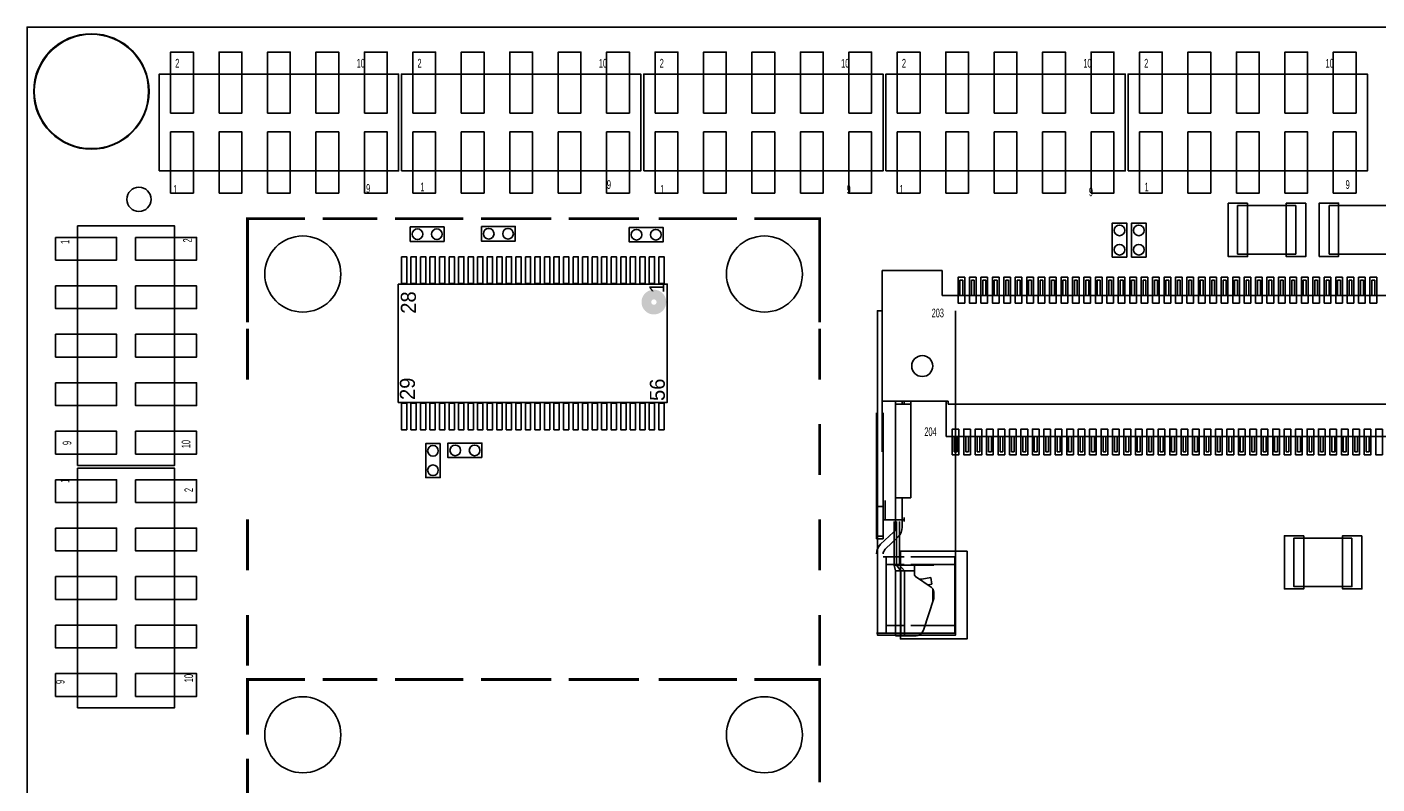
# Model space of a CAD drawing. Extents: x -1 to 154, y 0 to 87.
# Tile 2 of 6: x 0 to 71, y 47 to 87. Entities that reach past the tile are written whole.
import ezdxf
from ezdxf.enums import TextEntityAlignment as Align

# ---------------------------------------------------------------- set-up
doc = ezdxf.new("R2010")
doc.units = 0
for name, color, linetype in [('BG_OUTLINE', 3, 'CONTINUOUS'), ('PG_ASSEMBLY_TOP', 7, 'CONTINUOUS'), ('PIN_BOTTOM', 20, 'CONTINUOUS'), ('PIN_TOP', 153, 'CONTINUOUS')]:
    doc.layers.add(name, color=color, linetype=linetype)

msp = doc.modelspace()

# ---------------------------------------------------------------- linework, layer by layer
at = {"layer": 'BG_OUTLINE'}
msp.add_lwpolyline([(0, 0.006858), (0, 87.034878)], dxfattribs=at)
for points in [[(0, 0), (148.617432, 0), (148.617432, 87.02802), (0, 87.02802)], [(0, 0), (0, 87.02802), (148.617432, 87.02802), (148.617432, 0)]]:
    msp.add_lwpolyline(points, close=True, dxfattribs=at)
at = {"layer": 'PG_ASSEMBLY_TOP'}
msp.add_lwpolyline([(6.40334, 83.656678, 1), (0.35306, 83.656678, 1)], format="xyb", close=True, dxfattribs=at)
for points in [[(6.9342, 79.4893), (19.4818, 79.4893), (19.4818, 84.5693), (6.9342, 84.5693)], [(19.6342, 79.4893), (32.1818, 79.4893), (32.1818, 84.5693), (19.6342, 84.5693)], [(32.3342, 79.4893), (44.8818, 79.4893), (44.8818, 84.5693), (32.3342, 84.5693)], [(45.0342, 79.4893), (57.5818, 79.4893), (57.5818, 84.5693), (45.0342, 84.5693)], [(57.7342, 79.4893), (70.2818, 79.4893), (70.2818, 84.5693), (57.7342, 84.5693)], [(66.5226, 77.6732), (66.5226, 75.1332), (63.4746, 75.1332), (63.4746, 77.6732)], [(68.2752, 75.136248), (68.2752, 77.676248), (71.3232, 77.676248), (71.3232, 75.136248)], [(2.6543, 76.6064), (2.6543, 64.0588), (7.7343, 64.0588), (7.7343, 76.6064)], [(21.8694, 75.7936), (20.0914, 75.7936), (20.0914, 76.5556), (21.8694, 76.5556)], [(23.8252, 76.581), (25.6032, 76.581), (25.6032, 75.819), (23.8252, 75.819)], [(31.5722, 76.5302), (33.3502, 76.5302), (33.3502, 75.7682), (31.5722, 75.7682)], [(56.896, 74.9808), (56.896, 76.7588), (57.658, 76.7588), (57.658, 74.9808)], [(57.912, 74.9808), (57.912, 76.7588), (58.674, 76.7588), (58.674, 74.9808)], [(19.46783, 73.55967), (19.46783, 67.35953), (33.56737, 67.35953), (33.56737, 73.55967)], [(21.6662, 65.2018), (21.6662, 63.4238), (20.9042, 63.4238), (20.9042, 65.2018)], [(23.8506, 64.4652), (22.0726, 64.4652), (22.0726, 65.2272), (23.8506, 65.2272)], [(2.6543, 63.9064), (2.6543, 51.3588), (7.7343, 51.3588), (7.7343, 63.9064)], [(69.469, 60.2488), (69.469, 57.7088), (66.421, 57.7088), (66.421, 60.2488)]]:
    msp.add_lwpolyline(points, close=True, dxfattribs=at)
at = {"layer": 'PG_ASSEMBLY_TOP', "const_width": 0.1524}
for points in [[(14.573758, 76.990194), (11.561572, 76.990194), (11.561572, 74.093324)], [(18.364708, 76.990194), (15.495778, 76.990194)], [(22.872954, 76.990194), (19.286728, 76.990194)], [(27.483562, 76.990194), (23.794974, 76.990194)], [(32.09417, 76.990194), (28.405836, 76.990194)], [(37.21735, 76.990194), (33.118806, 76.990194)], [(41.561512, 73.888346), (41.561512, 76.990194), (38.13937, 76.990194)], [(11.561572, 71.560436), (11.561572, 74.224388)], [(41.561512, 71.560436), (41.561512, 74.224388)], [(11.561572, 68.560442), (11.561572, 71.224394)], [(41.561512, 68.560442), (41.561512, 71.224394)], [(41.561512, 63.560452), (41.561512, 66.224404)], [(11.561572, 58.560462), (11.561572, 61.224414)], [(41.561512, 58.560462), (41.561512, 61.224414)], [(11.561572, 53.560472), (11.561572, 56.224424)], [(41.561512, 53.560472), (41.561512, 56.224424)], [(14.573758, 52.840128), (11.561572, 52.840128), (11.561572, 49.943258)], [(18.364708, 52.840128), (15.495778, 52.840128)], [(22.872954, 52.840128), (19.286728, 52.840128)], [(27.483562, 52.840128), (23.794974, 52.840128)], [(32.09417, 52.840128), (28.405836, 52.840128)], [(37.21735, 52.840128), (33.118806, 52.840128)], [(41.561512, 49.73828), (41.561512, 52.840128), (38.13937, 52.840128)], [(41.561512, 47.454058), (41.561512, 50.937668)], [(11.561572, 48.683418), (11.561572, 44.585128)]]:
    msp.add_lwpolyline(points, dxfattribs=at)
at = {"layer": 'PG_ASSEMBLY_TOP'}
for points in [[(44.84116, 64.76492), (44.84116, 74.26706)], [(44.84116, 74.26706), (47.99076, 74.26706)], [(44.84116, 74.26706), (44.84116, 67.41668)], [(47.99076, 74.26706), (47.99076, 72.96658)], [(48.91532, 73.76668), (49.06518, 73.76668)], [(48.91532, 73.76668), (48.91532, 72.96658)], [(49.06518, 73.76668), (49.06518, 72.96658)], [(49.51476, 73.76668), (49.66462, 73.76668)], [(49.51476, 73.76668), (49.51476, 72.96658)], [(49.66462, 73.76668), (49.66462, 72.96658)], [(50.1142, 73.76668), (50.26406, 73.76668)], [(50.1142, 73.76668), (50.1142, 72.96658)], [(50.26406, 73.76668), (50.26406, 72.96658)], [(50.71618, 73.76668), (50.86604, 73.76668)], [(50.71618, 73.76668), (50.71618, 72.96658)], [(50.86604, 73.76668), (50.86604, 72.96658)], [(51.31562, 73.76668), (51.46548, 73.76668)], [(51.31562, 73.76668), (51.31562, 72.96658)], [(51.46548, 73.76668), (51.46548, 72.96658)], [(51.91506, 73.76668), (52.06492, 73.76668)], [(51.91506, 73.76668), (51.91506, 72.96658)], [(52.06492, 73.76668), (52.06492, 72.96658)], [(52.5145, 73.76668), (52.66436, 73.76668)], [(52.5145, 73.76668), (52.5145, 72.96658)], [(52.66436, 73.76668), (52.66436, 72.96658)], [(53.11394, 73.76668), (53.26634, 73.76668)], [(53.11394, 73.76668), (53.11394, 72.96658)], [(53.26634, 73.76668), (53.26634, 72.96658)], [(53.71592, 73.76668), (53.86578, 73.76668)], [(53.71592, 73.76668), (53.71592, 72.96658)], [(53.86578, 73.76668), (53.86578, 72.96658)], [(54.31536, 73.76668), (54.46522, 73.76668)], [(54.31536, 73.76668), (54.31536, 72.96658)], [(54.46522, 73.76668), (54.46522, 72.96658)], [(54.9148, 73.76668), (55.06466, 73.76668)], [(54.9148, 73.76668), (54.9148, 72.96658)], [(55.06466, 73.76668), (55.06466, 72.96658)], [(55.51424, 73.76668), (55.6641, 73.76668)], [(55.51424, 73.76668), (55.51424, 72.96658)], [(55.6641, 73.76668), (55.6641, 72.96658)], [(56.11622, 73.76668), (56.26608, 73.76668)], [(56.11622, 73.76668), (56.11622, 72.96658)], [(56.26608, 73.76668), (56.26608, 72.96658)], [(56.71566, 73.76668), (56.86552, 73.76668)], [(56.71566, 73.76668), (56.71566, 72.96658)], [(56.86552, 73.76668), (56.86552, 72.96658)], [(57.3151, 73.76668), (57.46496, 73.76668)], [(57.3151, 73.76668), (57.3151, 72.96658)], [(57.46496, 73.76668), (57.46496, 72.96658)], [(57.91454, 73.76668), (58.0644, 73.76668)], [(57.91454, 73.76668), (57.91454, 72.96658)], [(58.0644, 73.76668), (58.0644, 72.96658)], [(58.51398, 73.76668), (58.66384, 73.76668)], [(58.51398, 73.76668), (58.51398, 72.96658)], [(58.66384, 73.76668), (58.66384, 72.96658)], [(59.11596, 73.76668), (59.26582, 73.76668)], [(59.11596, 73.76668), (59.11596, 72.96658)], [(59.26582, 73.76668), (59.26582, 72.96658)], [(59.7154, 73.76668), (59.86526, 73.76668)], [(59.7154, 73.76668), (59.7154, 72.96658)], [(59.86526, 73.76668), (59.86526, 72.96658)], [(60.31484, 73.76668), (60.4647, 73.76668)], [(60.31484, 73.76668), (60.31484, 72.96658)], [(60.4647, 73.76668), (60.4647, 72.96658)], [(60.91428, 73.76668), (61.06414, 73.76668)], [(60.91428, 73.76668), (60.91428, 72.96658)], [(61.06414, 73.76668), (61.06414, 72.96658)], [(61.51626, 73.76668), (61.66612, 73.76668)], [(61.51626, 73.76668), (61.51626, 72.96658)], [(61.66612, 73.76668), (61.66612, 72.96658)], [(62.1157, 73.76668), (62.26556, 73.76668)], [(62.1157, 73.76668), (62.1157, 72.96658)], [(62.26556, 73.76668), (62.26556, 72.96658)], [(62.71514, 73.76668), (62.865, 73.76668)], [(62.71514, 73.76668), (62.71514, 72.96658)], [(62.865, 73.76668), (62.865, 72.96658)], [(63.31458, 73.76668), (63.46444, 73.76668)], [(63.31458, 73.76668), (63.31458, 72.96658)], [(63.46444, 73.76668), (63.46444, 72.96658)], [(63.91402, 73.76668), (64.06642, 73.76668)], [(63.91402, 73.76668), (63.91402, 72.96658)], [(64.06642, 73.76668), (64.06642, 72.96658)], [(64.516, 73.76668), (64.66586, 73.76668)], [(64.516, 73.76668), (64.516, 72.96658)], [(64.66586, 73.76668), (64.66586, 72.96658)], [(65.11544, 73.76668), (65.2653, 73.76668)], [(65.11544, 73.76668), (65.11544, 72.96658)], [(65.2653, 73.76668), (65.2653, 72.96658)], [(65.71488, 73.76668), (65.86474, 73.76668)], [(65.71488, 73.76668), (65.71488, 72.96658)], [(65.86474, 73.76668), (65.86474, 72.96658)], [(66.31432, 73.76668), (66.46418, 73.76668)], [(66.31432, 73.76668), (66.31432, 72.96658)], [(66.46418, 73.76668), (66.46418, 72.96658)], [(66.91376, 73.76668), (67.06616, 73.76668)], [(66.91376, 73.76668), (66.91376, 72.96658)], [(67.06616, 73.76668), (67.06616, 72.96658)], [(67.51574, 73.76668), (67.6656, 73.76668)], [(67.51574, 73.76668), (67.51574, 72.96658)], [(67.6656, 73.76668), (67.6656, 72.96658)], [(68.11518, 73.76668), (68.26504, 73.76668)], [(68.11518, 73.76668), (68.11518, 72.96658)], [(68.26504, 73.76668), (68.26504, 72.96658)], [(68.71462, 73.76668), (68.86448, 73.76668)], [(68.71462, 73.76668), (68.71462, 72.96658)], [(68.86448, 73.76668), (68.86448, 72.96658)], [(69.31406, 73.76668), (69.46392, 73.76668)], [(69.31406, 73.76668), (69.31406, 72.96658)], [(69.46392, 73.76668), (69.46392, 72.96658)], [(69.91604, 73.76668), (70.0659, 73.76668)], [(69.91604, 73.76668), (69.91604, 72.96658)], [(70.0659, 73.76668), (70.0659, 72.96658)], [(70.51548, 73.76668), (70.66534, 73.76668)], [(70.51548, 73.76668), (70.51548, 72.96658)], [(70.66534, 73.76668), (70.66534, 72.96658)], [(47.99076, 72.96658), (112.68964, 72.96658)], [(44.84116, 72.16394), (44.5897, 72.16394), (44.5897, 55.16626), (48.68926, 55.16626), (48.68926, 72.16394)], [(44.84116, 67.41668), (48.29048, 67.41668)], [(45.53966, 62.36462), (45.53966, 67.41668)], [(46.33976, 67.26682), (45.53966, 67.26682)], [(45.89018, 67.41668), (45.89018, 67.26682)], [(45.98924, 67.41668), (45.98924, 67.26682)], [(46.33976, 67.41668), (46.33976, 67.26682)], [(46.33976, 67.26682), (46.33976, 62.36462)], [(48.18634, 67.41668), (48.18634, 65.56502)], [(48.29048, 67.26682), (48.29048, 67.41668)], [(48.29048, 67.26682), (112.68964, 67.26682)], [(44.54144, 60.21578), (44.54144, 66.8147)], [(44.88942, 60.21578), (44.88942, 66.8147)], [(48.18634, 65.56502), (112.19434, 65.56502)], [(48.6156, 65.56502), (48.6156, 64.76492)], [(48.76546, 65.56502), (48.76546, 64.76492)], [(49.21504, 65.56502), (49.21504, 64.76492)], [(49.3649, 65.56502), (49.3649, 64.76492)], [(49.81448, 65.56502), (49.81448, 64.76492)], [(49.96434, 65.56502), (49.96434, 64.76492)], [(50.41392, 65.56502), (50.41392, 64.76492)], [(50.56378, 65.56502), (50.56378, 64.76492)], [(51.0159, 65.56502), (51.0159, 64.76492)], [(51.16576, 65.56502), (51.16576, 64.76492)], [(51.61534, 65.56502), (51.61534, 64.76492)], [(51.7652, 65.56502), (51.7652, 64.76492)], [(52.21478, 65.56502), (52.21478, 64.76492)], [(52.36464, 65.56502), (52.36464, 64.76492)], [(52.81422, 65.56502), (52.81422, 64.76492)], [(52.96408, 65.56502), (52.96408, 64.76492)], [(53.41366, 65.56502), (53.41366, 64.76492)], [(53.56606, 65.56502), (53.56606, 64.76492)], [(54.01564, 65.56502), (54.01564, 64.76492)], [(54.1655, 65.56502), (54.1655, 64.76492)], [(54.61508, 65.56502), (54.61508, 64.76492)], [(54.76494, 65.56502), (54.76494, 64.76492)], [(55.21452, 65.56502), (55.21452, 64.76492)], [(55.36438, 65.56502), (55.36438, 64.76492)], [(55.81396, 65.56502), (55.81396, 64.76492)], [(55.96636, 65.56502), (55.96636, 64.76492)], [(56.41594, 65.56502), (56.41594, 64.76492)], [(56.5658, 65.56502), (56.5658, 64.76492)], [(57.01538, 65.56502), (57.01538, 64.76492)], [(57.16524, 65.56502), (57.16524, 64.76492)], [(57.61482, 65.56502), (57.61482, 64.76492)], [(57.76468, 65.56502), (57.76468, 64.76492)], [(58.21426, 65.56502), (58.21426, 64.76492)], [(58.36412, 65.56502), (58.36412, 64.76492)], [(58.81624, 65.56502), (58.81624, 64.76492)], [(58.9661, 65.56502), (58.9661, 64.76492)], [(59.41568, 65.56502), (59.41568, 64.76492)], [(59.56554, 65.56502), (59.56554, 64.76492)], [(60.01512, 65.56502), (60.01512, 64.76492)], [(60.16498, 65.56502), (60.16498, 64.76492)], [(60.61456, 65.56502), (60.61456, 64.76492)], [(60.76442, 65.56502), (60.76442, 64.76492)], [(61.214, 65.56502), (61.214, 64.76492)], [(61.36386, 65.56502), (61.36386, 64.76492)], [(61.81598, 65.56502), (61.81598, 64.76492)], [(61.96584, 65.56502), (61.96584, 64.76492)], [(62.41542, 65.56502), (62.41542, 64.76492)], [(62.56528, 65.56502), (62.56528, 64.76492)], [(63.01486, 65.56502), (63.01486, 64.76492)], [(63.16472, 65.56502), (63.16472, 64.76492)], [(63.6143, 65.56502), (63.6143, 64.76492)], [(63.76416, 65.56502), (63.76416, 64.76492)], [(64.21374, 65.56502), (64.21374, 64.76492)], [(64.36614, 65.56502), (64.36614, 64.76492)], [(64.81572, 65.56502), (64.81572, 64.76492)], [(64.96558, 65.56502), (64.96558, 64.76492)], [(65.41516, 65.56502), (65.41516, 64.76492)], [(65.56502, 65.56502), (65.56502, 64.76492)], [(66.0146, 65.56502), (66.0146, 64.76492)], [(66.16446, 65.56502), (66.16446, 64.76492)], [(66.61404, 65.56502), (66.61404, 64.76492)], [(66.76644, 65.56502), (66.76644, 64.76492)], [(67.21602, 65.56502), (67.21602, 64.76492)], [(67.36588, 65.56502), (67.36588, 64.76492)], [(67.81546, 65.56502), (67.81546, 64.76492)], [(67.96532, 65.56502), (67.96532, 64.76492)], [(68.4149, 65.56502), (68.4149, 64.76492)], [(68.56476, 65.56502), (68.56476, 64.76492)], [(69.01434, 65.56502), (69.01434, 64.76492)], [(69.1642, 65.56502), (69.1642, 64.76492)], [(69.61632, 65.56502), (69.61632, 64.76492)], [(69.76618, 65.56502), (69.76618, 64.76492)], [(70.21576, 65.56502), (70.21576, 64.76492)], [(70.36562, 65.56502), (70.36562, 64.76492)], [(48.6156, 64.76492), (48.76546, 64.76492)], [(49.21504, 64.76492), (49.3649, 64.76492)], [(49.81448, 64.76492), (49.96434, 64.76492)], [(50.41392, 64.76492), (50.56378, 64.76492)], [(51.0159, 64.76492), (51.16576, 64.76492)], [(51.61534, 64.76492), (51.7652, 64.76492)], [(52.21478, 64.76492), (52.36464, 64.76492)], [(52.81422, 64.76492), (52.96408, 64.76492)], [(53.41366, 64.76492), (53.56606, 64.76492)], [(54.01564, 64.76492), (54.1655, 64.76492)], [(54.61508, 64.76492), (54.76494, 64.76492)], [(55.21452, 64.76492), (55.36438, 64.76492)], [(55.81396, 64.76492), (55.96636, 64.76492)], [(56.41594, 64.76492), (56.5658, 64.76492)], [(57.01538, 64.76492), (57.16524, 64.76492)], [(57.61482, 64.76492), (57.76468, 64.76492)], [(58.21426, 64.76492), (58.36412, 64.76492)], [(58.81624, 64.76492), (58.9661, 64.76492)], [(59.41568, 64.76492), (59.56554, 64.76492)], [(60.01512, 64.76492), (60.16498, 64.76492)], [(60.61456, 64.76492), (60.76442, 64.76492)], [(61.214, 64.76492), (61.36386, 64.76492)], [(61.81598, 64.76492), (61.96584, 64.76492)], [(62.41542, 64.76492), (62.56528, 64.76492)], [(63.01486, 64.76492), (63.16472, 64.76492)], [(63.6143, 64.76492), (63.76416, 64.76492)], [(64.21374, 64.76492), (64.36614, 64.76492)], [(64.81572, 64.76492), (64.96558, 64.76492)], [(65.41516, 64.76492), (65.56502, 64.76492)], [(66.0146, 64.76492), (66.16446, 64.76492)], [(66.61404, 64.76492), (66.76644, 64.76492)], [(67.21602, 64.76492), (67.36588, 64.76492)], [(67.81546, 64.76492), (67.96532, 64.76492)], [(68.4149, 64.76492), (68.56476, 64.76492)], [(69.01434, 64.76492), (69.1642, 64.76492)], [(69.61632, 64.76492), (69.76618, 64.76492)], [(70.21576, 64.76492), (70.36562, 64.76492)], [(45.53966, 62.36462), (46.33976, 62.36462)], [(45.53966, 62.36462), (45.53966, 60.81522)], [(45.89018, 60.81522), (45.89018, 62.36462)], [(44.54144, 61.9125), (44.88942, 61.9125)], [(44.99102, 62.21476), (44.99102, 61.214)], [(45.98924, 61.214), (44.88942, 61.214)], [(45.46092, 61.1251), (45.46092, 58.82386)], [(45.5803, 61.1251), (45.5803, 58.82386)], [(45.74032, 61.1251), (45.74032, 58.82386)], [(45.98924, 61.32576), (45.98924, 61.1251)], [(44.54144, 60.35294), (44.88942, 60.35294)], [(44.88942, 60.21578), (44.54144, 60.21578)], [(45.43044, 60.56122), (44.75734, 59.92368)], [(44.99864, 59.66968), (45.67174, 60.30722)], [(44.88942, 59.26582), (45.98924, 59.26582)], [(45.03928, 59.26582), (45.03928, 55.26532)], [(45.03928, 58.86704), (45.98924, 58.86704)], [(45.5803, 58.82386), (45.46092, 58.82386)], [(45.46092, 58.82386), (45.53966, 58.53176)], [(45.5803, 58.82386), (45.81144, 58.53176)], [(45.74032, 58.82386), (45.6057, 58.82386)], [(45.74032, 58.82386), (47.53864, 58.82386)], [(45.74032, 58.82386), (46.00956, 58.53176)], [(46.33976, 59.26582), (48.641, 59.26582)], [(46.33976, 58.86704), (48.641, 58.86704)], [(46.54042, 58.32602), (46.54042, 58.82386)], [(48.641, 59.26582), (48.641, 55.26532)], [(46.54042, 58.53176), (45.53966, 58.53176)], [(45.53966, 58.53176), (45.53966, 55.12562)], [(45.81144, 58.53176), (45.81144, 55.14086)], [(46.00956, 58.53176), (46.00956, 55.12562)], [(46.5836, 58.2422), (47.41164, 57.67324)], [(46.91888, 58.09996), (47.38878, 58.17616)], [(47.38878, 58.17616), (47.44466, 57.82818)], [(47.44466, 57.82818), (47.2313, 57.79516)], [(47.49292, 57.58434), (47.49292, 56.9341)], [(47.54118, 57.42432), (47.54118, 57.1246)], [(47.52594, 57.03316), (47.01794, 55.47106)], [(44.54144, 55.26532), (45.98924, 55.26532)], [(45.03928, 55.66664), (45.98924, 55.66664)], [(46.33976, 55.26532), (45.98924, 55.26532)], [(48.641, 55.66664), (46.33976, 55.66664)], [(48.641, 55.26532), (46.33976, 55.26532)], [(46.54296, 55.12562), (45.53966, 55.12562)], [(46.33976, 55.12562), (45.98924, 55.12562)]]:
    msp.add_lwpolyline(points, dxfattribs=at)
at = {"layer": 'PG_ASSEMBLY_TOP', "const_width": 0.508}
msp.add_lwpolyline([(33.261808, 72.6186, 1), (32.473392, 72.6186, 1)], format="xyb", close=True, dxfattribs=at)
at = {"layer": 'PG_ASSEMBLY_TOP'}
for points in [[(45.43044, 60.56122, 0.205932), (45.53966, 60.81522)], [(45.67174, 60.30722, 0.205804), (45.89018, 60.81522)], [(44.75734, 59.92368, 0.205525), (44.54144, 59.41568)], [(44.99864, 59.66968, 0.205703), (44.88942, 59.41568)], [(46.54042, 58.32602, 0.251362), (46.5836, 58.2422)], [(46.7741, 58.09742, 0.072717), (46.91888, 58.09996)], [(47.54118, 57.42432, 0.247339), (47.41164, 57.67324)], [(47.52594, 57.03316, 0.077596), (47.54118, 57.1246)], [(46.54296, 55.12562, 0.324816), (47.01794, 55.47106)]]:
    msp.add_lwpolyline(points, format="xyb", dxfattribs=at)
at = {"layer": 'PIN_BOTTOM'}
for centre, radius in [((3.3782, 83.656678), 2.9972), ((5.8674, 78.0034), 0.635), ((14.46149, 74.090022), 1.9939), ((38.661594, 74.090022), 1.9939), ((46.9392, 69.2658), 0.54991), ((14.46149, 49.939956), 1.9939), ((38.661594, 49.939956), 1.9939)]:
    msp.add_circle(centre, radius, dxfattribs=at)
at = {"layer": 'PIN_TOP'}
for points in [[(7.5311, 82.5246), (7.5311, 85.725), (8.7249, 85.725), (8.7249, 82.5246)], [(10.0711, 82.5246), (10.0711, 85.725), (11.2649, 85.725), (11.2649, 82.5246)], [(12.6111, 82.5246), (12.6111, 85.725), (13.8049, 85.725), (13.8049, 82.5246)], [(15.1511, 82.5246), (15.1511, 85.725), (16.3449, 85.725), (16.3449, 82.5246)], [(17.6911, 82.5246), (17.6911, 85.725), (18.8849, 85.725), (18.8849, 82.5246)], [(20.2311, 82.5246), (20.2311, 85.725), (21.4249, 85.725), (21.4249, 82.5246)], [(22.7711, 82.5246), (22.7711, 85.725), (23.9649, 85.725), (23.9649, 82.5246)], [(25.3111, 82.5246), (25.3111, 85.725), (26.5049, 85.725), (26.5049, 82.5246)], [(27.8511, 82.5246), (27.8511, 85.725), (29.0449, 85.725), (29.0449, 82.5246)], [(30.3911, 82.5246), (30.3911, 85.725), (31.5849, 85.725), (31.5849, 82.5246)], [(32.9311, 82.5246), (32.9311, 85.725), (34.1249, 85.725), (34.1249, 82.5246)], [(35.4711, 82.5246), (35.4711, 85.725), (36.6649, 85.725), (36.6649, 82.5246)], [(38.0111, 82.5246), (38.0111, 85.725), (39.2049, 85.725), (39.2049, 82.5246)], [(40.5511, 82.5246), (40.5511, 85.725), (41.7449, 85.725), (41.7449, 82.5246)], [(43.0911, 82.5246), (43.0911, 85.725), (44.2849, 85.725), (44.2849, 82.5246)], [(45.6311, 82.5246), (45.6311, 85.725), (46.8249, 85.725), (46.8249, 82.5246)], [(48.1711, 82.5246), (48.1711, 85.725), (49.3649, 85.725), (49.3649, 82.5246)], [(50.7111, 82.5246), (50.7111, 85.725), (51.9049, 85.725), (51.9049, 82.5246)], [(53.2511, 82.5246), (53.2511, 85.725), (54.4449, 85.725), (54.4449, 82.5246)], [(55.7911, 82.5246), (55.7911, 85.725), (56.9849, 85.725), (56.9849, 82.5246)], [(58.3311, 82.5246), (58.3311, 85.725), (59.5249, 85.725), (59.5249, 82.5246)], [(60.8711, 82.5246), (60.8711, 85.725), (62.0649, 85.725), (62.0649, 82.5246)], [(63.4111, 82.5246), (63.4111, 85.725), (64.6049, 85.725), (64.6049, 82.5246)], [(65.9511, 82.5246), (65.9511, 85.725), (67.1449, 85.725), (67.1449, 82.5246)], [(68.4911, 82.5246), (68.4911, 85.725), (69.6849, 85.725), (69.6849, 82.5246)], [(7.5311, 78.3336), (7.5311, 81.534), (8.7249, 81.534), (8.7249, 78.3336)], [(10.0711, 78.3336), (10.0711, 81.534), (11.2649, 81.534), (11.2649, 78.3336)], [(12.6111, 78.3336), (12.6111, 81.534), (13.8049, 81.534), (13.8049, 78.3336)], [(15.1511, 78.3336), (15.1511, 81.534), (16.3449, 81.534), (16.3449, 78.3336)], [(17.6911, 78.3336), (17.6911, 81.534), (18.8849, 81.534), (18.8849, 78.3336)], [(20.2311, 78.3336), (20.2311, 81.534), (21.4249, 81.534), (21.4249, 78.3336)], [(22.7711, 78.3336), (22.7711, 81.534), (23.9649, 81.534), (23.9649, 78.3336)], [(25.3111, 78.3336), (25.3111, 81.534), (26.5049, 81.534), (26.5049, 78.3336)], [(27.8511, 78.3336), (27.8511, 81.534), (29.0449, 81.534), (29.0449, 78.3336)], [(30.3911, 78.3336), (30.3911, 81.534), (31.5849, 81.534), (31.5849, 78.3336)], [(32.9311, 78.3336), (32.9311, 81.534), (34.1249, 81.534), (34.1249, 78.3336)], [(35.4711, 78.3336), (35.4711, 81.534), (36.6649, 81.534), (36.6649, 78.3336)], [(38.0111, 78.3336), (38.0111, 81.534), (39.2049, 81.534), (39.2049, 78.3336)], [(40.5511, 78.3336), (40.5511, 81.534), (41.7449, 81.534), (41.7449, 78.3336)], [(43.0911, 78.3336), (43.0911, 81.534), (44.2849, 81.534), (44.2849, 78.3336)], [(45.6311, 78.3336), (45.6311, 81.534), (46.8249, 81.534), (46.8249, 78.3336)], [(48.1711, 78.3336), (48.1711, 81.534), (49.3649, 81.534), (49.3649, 78.3336)], [(50.7111, 78.3336), (50.7111, 81.534), (51.9049, 81.534), (51.9049, 78.3336)], [(53.2511, 78.3336), (53.2511, 81.534), (54.4449, 81.534), (54.4449, 78.3336)], [(55.7911, 78.3336), (55.7911, 81.534), (56.9849, 81.534), (56.9849, 78.3336)], [(58.3311, 78.3336), (58.3311, 81.534), (59.5249, 81.534), (59.5249, 78.3336)], [(60.8711, 78.3336), (60.8711, 81.534), (62.0649, 81.534), (62.0649, 78.3336)], [(63.4111, 78.3336), (63.4111, 81.534), (64.6049, 81.534), (64.6049, 78.3336)], [(65.9511, 78.3336), (65.9511, 81.534), (67.1449, 81.534), (67.1449, 78.3336)], [(68.4911, 78.3336), (68.4911, 81.534), (69.6849, 81.534), (69.6849, 78.3336)], [(63.9953, 77.8002), (63.9953, 75.0062), (62.9793, 75.0062), (62.9793, 77.8002)], [(67.0433, 77.8002), (67.0433, 75.0062), (66.0273, 75.0062), (66.0273, 77.8002)], [(67.7545, 75.009248), (67.7545, 77.803248), (68.7705, 77.803248), (68.7705, 75.009248)], [(1.4986, 76.0095), (4.699, 76.0095), (4.699, 74.8157), (1.4986, 74.8157)], [(5.6896, 76.0095), (8.89, 76.0095), (8.89, 74.8157), (5.6896, 74.8157)], [(19.629628, 74.9935), (19.909028, 74.9935), (19.909028, 73.5965), (19.629628, 73.5965)], [(20.1295, 74.9935), (20.4089, 74.9935), (20.4089, 73.5965), (20.1295, 73.5965)], [(20.629372, 74.9935), (20.908772, 74.9935), (20.908772, 73.5965), (20.629372, 73.5965)], [(21.129244, 74.9935), (21.408644, 74.9935), (21.408644, 73.5965), (21.129244, 73.5965)], [(21.629116, 74.9935), (21.908516, 74.9935), (21.908516, 73.5965), (21.629116, 73.5965)], [(22.128988, 74.9935), (22.408388, 74.9935), (22.408388, 73.5965), (22.128988, 73.5965)], [(22.62886, 74.9935), (22.90826, 74.9935), (22.90826, 73.5965), (22.62886, 73.5965)], [(23.128732, 74.9935), (23.408132, 74.9935), (23.408132, 73.5965), (23.128732, 73.5965)], [(23.628604, 74.9935), (23.908004, 74.9935), (23.908004, 73.5965), (23.628604, 73.5965)], [(24.128476, 74.9935), (24.407876, 74.9935), (24.407876, 73.5965), (24.128476, 73.5965)], [(24.628348, 74.9935), (24.907748, 74.9935), (24.907748, 73.5965), (24.628348, 73.5965)], [(25.12822, 74.9935), (25.40762, 74.9935), (25.40762, 73.5965), (25.12822, 73.5965)], [(25.628092, 74.9935), (25.907492, 74.9935), (25.907492, 73.5965), (25.628092, 73.5965)], [(26.127964, 74.9935), (26.407364, 74.9935), (26.407364, 73.5965), (26.127964, 73.5965)], [(26.627836, 74.9935), (26.907236, 74.9935), (26.907236, 73.5965), (26.627836, 73.5965)], [(27.127708, 74.9935), (27.407108, 74.9935), (27.407108, 73.5965), (27.127708, 73.5965)], [(27.62758, 74.9935), (27.90698, 74.9935), (27.90698, 73.5965), (27.62758, 73.5965)], [(28.127452, 74.9935), (28.406852, 74.9935), (28.406852, 73.5965), (28.127452, 73.5965)], [(28.627324, 74.9935), (28.906724, 74.9935), (28.906724, 73.5965), (28.627324, 73.5965)], [(29.127196, 74.9935), (29.406596, 74.9935), (29.406596, 73.5965), (29.127196, 73.5965)], [(29.627068, 74.9935), (29.906468, 74.9935), (29.906468, 73.5965), (29.627068, 73.5965)], [(30.12694, 74.9935), (30.40634, 74.9935), (30.40634, 73.5965), (30.12694, 73.5965)], [(30.626812, 74.9935), (30.906212, 74.9935), (30.906212, 73.5965), (30.626812, 73.5965)], [(31.126684, 74.9935), (31.406084, 74.9935), (31.406084, 73.5965), (31.126684, 73.5965)], [(31.626556, 74.9935), (31.905956, 74.9935), (31.905956, 73.5965), (31.626556, 73.5965)], [(32.126428, 74.9935), (32.405828, 74.9935), (32.405828, 73.5965), (32.126428, 73.5965)], [(32.6263, 74.9935), (32.9057, 74.9935), (32.9057, 73.5965), (32.6263, 73.5965)], [(33.126172, 74.9935), (33.405572, 74.9935), (33.405572, 73.5965), (33.126172, 73.5965)], [(49.16424, 73.91781), (49.16424, 72.56907), (48.81372, 72.56907), (48.81372, 73.91781)], [(49.76622, 73.91781), (49.76622, 72.56907), (49.4157, 72.56907), (49.4157, 73.91781)], [(50.36566, 73.91781), (50.36566, 72.56907), (50.01514, 72.56907), (50.01514, 73.91781)], [(50.9651, 73.91781), (50.9651, 72.56907), (50.61458, 72.56907), (50.61458, 73.91781)], [(51.56454, 73.91781), (51.56454, 72.56907), (51.21402, 72.56907), (51.21402, 73.91781)], [(52.16652, 73.91781), (52.16652, 72.56907), (51.816, 72.56907), (51.816, 73.91781)], [(52.76596, 73.91781), (52.76596, 72.56907), (52.41544, 72.56907), (52.41544, 73.91781)], [(53.3654, 73.91781), (53.3654, 72.56907), (53.01488, 72.56907), (53.01488, 73.91781)], [(53.96484, 73.91781), (53.96484, 72.56907), (53.61432, 72.56907), (53.61432, 73.91781)], [(54.56682, 73.91781), (54.56682, 72.56907), (54.2163, 72.56907), (54.2163, 73.91781)], [(55.16626, 73.91781), (55.16626, 72.56907), (54.81574, 72.56907), (54.81574, 73.91781)], [(55.7657, 73.91781), (55.7657, 72.56907), (55.41518, 72.56907), (55.41518, 73.91781)], [(56.36514, 73.91781), (56.36514, 72.56907), (56.01462, 72.56907), (56.01462, 73.91781)], [(56.96458, 73.91781), (56.96458, 72.56907), (56.61406, 72.56907), (56.61406, 73.91781)], [(57.56656, 73.91781), (57.56656, 72.56907), (57.21604, 72.56907), (57.21604, 73.91781)], [(58.166, 73.91781), (58.166, 72.56907), (57.81548, 72.56907), (57.81548, 73.91781)], [(58.76544, 73.91781), (58.76544, 72.56907), (58.41492, 72.56907), (58.41492, 73.91781)], [(59.36488, 73.91781), (59.36488, 72.56907), (59.01436, 72.56907), (59.01436, 73.91781)], [(59.96432, 73.91781), (59.96432, 72.56907), (59.6138, 72.56907), (59.6138, 73.91781)], [(60.5663, 73.91781), (60.5663, 72.56907), (60.21578, 72.56907), (60.21578, 73.91781)], [(61.16574, 73.91781), (61.16574, 72.56907), (60.81522, 72.56907), (60.81522, 73.91781)], [(61.76518, 73.91781), (61.76518, 72.56907), (61.41466, 72.56907), (61.41466, 73.91781)], [(62.36462, 73.91781), (62.36462, 72.56907), (62.0141, 72.56907), (62.0141, 73.91781)], [(62.9666, 73.91781), (62.9666, 72.56907), (62.61608, 72.56907), (62.61608, 73.91781)], [(63.56604, 73.91781), (63.56604, 72.56907), (63.21552, 72.56907), (63.21552, 73.91781)], [(64.16548, 73.91781), (64.16548, 72.56907), (63.81496, 72.56907), (63.81496, 73.91781)], [(64.76492, 73.91781), (64.76492, 72.56907), (64.4144, 72.56907), (64.4144, 73.91781)], [(65.36436, 73.91781), (65.36436, 72.56907), (65.01384, 72.56907), (65.01384, 73.91781)], [(65.96634, 73.91781), (65.96634, 72.56907), (65.61582, 72.56907), (65.61582, 73.91781)], [(66.56578, 73.91781), (66.56578, 72.56907), (66.21526, 72.56907), (66.21526, 73.91781)], [(67.16522, 73.91781), (67.16522, 72.56907), (66.8147, 72.56907), (66.8147, 73.91781)], [(67.76466, 73.91781), (67.76466, 72.56907), (67.41414, 72.56907), (67.41414, 73.91781)], [(68.3641, 73.91781), (68.3641, 72.56907), (68.01358, 72.56907), (68.01358, 73.91781)], [(68.96608, 73.91781), (68.96608, 72.56907), (68.61556, 72.56907), (68.61556, 73.91781)], [(69.56552, 73.91781), (69.56552, 72.56907), (69.215, 72.56907), (69.215, 73.91781)], [(70.16496, 73.91781), (70.16496, 72.56907), (69.81444, 72.56907), (69.81444, 73.91781)], [(70.7644, 73.91781), (70.7644, 72.56907), (70.41388, 72.56907), (70.41388, 73.91781)], [(1.4986, 73.4695), (4.699, 73.4695), (4.699, 72.2757), (1.4986, 72.2757)], [(5.6896, 73.4695), (8.89, 73.4695), (8.89, 72.2757), (5.6896, 72.2757)], [(1.4986, 70.9295), (4.699, 70.9295), (4.699, 69.7357), (1.4986, 69.7357)], [(5.6896, 70.9295), (8.89, 70.9295), (8.89, 69.7357), (5.6896, 69.7357)], [(1.4986, 68.3895), (4.699, 68.3895), (4.699, 67.1957), (1.4986, 67.1957)], [(5.6896, 68.3895), (8.89, 68.3895), (8.89, 67.1957), (5.6896, 67.1957)], [(19.629628, 67.3227), (19.909028, 67.3227), (19.909028, 65.9257), (19.629628, 65.9257)], [(20.1295, 67.3227), (20.4089, 67.3227), (20.4089, 65.9257), (20.1295, 65.9257)], [(20.629372, 67.3227), (20.908772, 67.3227), (20.908772, 65.9257), (20.629372, 65.9257)], [(21.129244, 67.3227), (21.408644, 67.3227), (21.408644, 65.9257), (21.129244, 65.9257)], [(21.629116, 67.3227), (21.908516, 67.3227), (21.908516, 65.9257), (21.629116, 65.9257)], [(22.128988, 67.3227), (22.408388, 67.3227), (22.408388, 65.9257), (22.128988, 65.9257)], [(22.62886, 67.3227), (22.90826, 67.3227), (22.90826, 65.9257), (22.62886, 65.9257)], [(23.128732, 67.3227), (23.408132, 67.3227), (23.408132, 65.9257), (23.128732, 65.9257)], [(23.628604, 67.3227), (23.908004, 67.3227), (23.908004, 65.9257), (23.628604, 65.9257)], [(24.128476, 67.3227), (24.407876, 67.3227), (24.407876, 65.9257), (24.128476, 65.9257)], [(24.628348, 67.3227), (24.907748, 67.3227), (24.907748, 65.9257), (24.628348, 65.9257)], [(25.12822, 67.3227), (25.40762, 67.3227), (25.40762, 65.9257), (25.12822, 65.9257)], [(25.628092, 67.3227), (25.907492, 67.3227), (25.907492, 65.9257), (25.628092, 65.9257)], [(26.127964, 67.3227), (26.407364, 67.3227), (26.407364, 65.9257), (26.127964, 65.9257)], [(26.627836, 67.3227), (26.907236, 67.3227), (26.907236, 65.9257), (26.627836, 65.9257)], [(27.127708, 67.3227), (27.407108, 67.3227), (27.407108, 65.9257), (27.127708, 65.9257)], [(27.62758, 67.3227), (27.90698, 67.3227), (27.90698, 65.9257), (27.62758, 65.9257)], [(28.127452, 67.3227), (28.406852, 67.3227), (28.406852, 65.9257), (28.127452, 65.9257)], [(28.627324, 67.3227), (28.906724, 67.3227), (28.906724, 65.9257), (28.627324, 65.9257)], [(29.127196, 67.3227), (29.406596, 67.3227), (29.406596, 65.9257), (29.127196, 65.9257)], [(29.627068, 67.3227), (29.906468, 67.3227), (29.906468, 65.9257), (29.627068, 65.9257)], [(30.12694, 67.3227), (30.40634, 67.3227), (30.40634, 65.9257), (30.12694, 65.9257)], [(30.626812, 67.3227), (30.906212, 67.3227), (30.906212, 65.9257), (30.626812, 65.9257)], [(31.126684, 67.3227), (31.406084, 67.3227), (31.406084, 65.9257), (31.126684, 65.9257)], [(31.626556, 67.3227), (31.905956, 67.3227), (31.905956, 65.9257), (31.626556, 65.9257)], [(32.126428, 67.3227), (32.405828, 67.3227), (32.405828, 65.9257), (32.126428, 65.9257)], [(32.6263, 67.3227), (32.9057, 67.3227), (32.9057, 65.9257), (32.6263, 65.9257)], [(33.126172, 67.3227), (33.405572, 67.3227), (33.405572, 65.9257), (33.126172, 65.9257)], [(1.4986, 65.8495), (4.699, 65.8495), (4.699, 64.6557), (1.4986, 64.6557)], [(5.6896, 65.8495), (8.89, 65.8495), (8.89, 64.6557), (5.6896, 64.6557)], [(48.86452, 65.96253), (48.86452, 64.61379), (48.514, 64.61379), (48.514, 65.96253)], [(49.4665, 65.96253), (49.4665, 64.61379), (49.11598, 64.61379), (49.11598, 65.96253)], [(50.06594, 65.96253), (50.06594, 64.61379), (49.71542, 64.61379), (49.71542, 65.96253)], [(50.66538, 65.96253), (50.66538, 64.61379), (50.31486, 64.61379), (50.31486, 65.96253)], [(51.26482, 65.96253), (51.26482, 64.61379), (50.9143, 64.61379), (50.9143, 65.96253)], [(51.8668, 65.96253), (51.8668, 64.61379), (51.51628, 64.61379), (51.51628, 65.96253)], [(52.46624, 65.96253), (52.46624, 64.61379), (52.11572, 64.61379), (52.11572, 65.96253)], [(53.06568, 65.96253), (53.06568, 64.61379), (52.71516, 64.61379), (52.71516, 65.96253)], [(53.66512, 65.96253), (53.66512, 64.61379), (53.3146, 64.61379), (53.3146, 65.96253)], [(54.26456, 65.96253), (54.26456, 64.61379), (53.91404, 64.61379), (53.91404, 65.96253)], [(54.86654, 65.96253), (54.86654, 64.61379), (54.51602, 64.61379), (54.51602, 65.96253)], [(55.46598, 65.96253), (55.46598, 64.61379), (55.11546, 64.61379), (55.11546, 65.96253)], [(56.06542, 65.96253), (56.06542, 64.61379), (55.7149, 64.61379), (55.7149, 65.96253)], [(56.66486, 65.96253), (56.66486, 64.61379), (56.31434, 64.61379), (56.31434, 65.96253)], [(57.2643, 65.96253), (57.2643, 64.61379), (56.91378, 64.61379), (56.91378, 65.96253)], [(57.86628, 65.96253), (57.86628, 64.61379), (57.51576, 64.61379), (57.51576, 65.96253)], [(58.46572, 65.96253), (58.46572, 64.61379), (58.1152, 64.61379), (58.1152, 65.96253)], [(59.06516, 65.96253), (59.06516, 64.61379), (58.71464, 64.61379), (58.71464, 65.96253)], [(59.6646, 65.96253), (59.6646, 64.61379), (59.31408, 64.61379), (59.31408, 65.96253)], [(60.26658, 65.96253), (60.26658, 64.61379), (59.91606, 64.61379), (59.91606, 65.96253)], [(60.86602, 65.96253), (60.86602, 64.61379), (60.5155, 64.61379), (60.5155, 65.96253)], [(61.46546, 65.96253), (61.46546, 64.61379), (61.11494, 64.61379), (61.11494, 65.96253)], [(62.0649, 65.96253), (62.0649, 64.61379), (61.71438, 64.61379), (61.71438, 65.96253)], [(62.66434, 65.96253), (62.66434, 64.61379), (62.31382, 64.61379), (62.31382, 65.96253)], [(63.26632, 65.96253), (63.26632, 64.61379), (62.9158, 64.61379), (62.9158, 65.96253)], [(63.86576, 65.96253), (63.86576, 64.61379), (63.51524, 64.61379), (63.51524, 65.96253)], [(64.4652, 65.96253), (64.4652, 64.61379), (64.11468, 64.61379), (64.11468, 65.96253)], [(65.06464, 65.96253), (65.06464, 64.61379), (64.71412, 64.61379), (64.71412, 65.96253)], [(65.66662, 65.96253), (65.66662, 64.61379), (65.3161, 64.61379), (65.3161, 65.96253)], [(66.26606, 65.96253), (66.26606, 64.61379), (65.91554, 64.61379), (65.91554, 65.96253)], [(66.8655, 65.96253), (66.8655, 64.61379), (66.51498, 64.61379), (66.51498, 65.96253)], [(67.46494, 65.96253), (67.46494, 64.61379), (67.11442, 64.61379), (67.11442, 65.96253)], [(68.06438, 65.96253), (68.06438, 64.61379), (67.71386, 64.61379), (67.71386, 65.96253)], [(68.66636, 65.96253), (68.66636, 64.61379), (68.31584, 64.61379), (68.31584, 65.96253)], [(69.2658, 65.96253), (69.2658, 64.61379), (68.91528, 64.61379), (68.91528, 65.96253)], [(69.86524, 65.96253), (69.86524, 64.61379), (69.51472, 64.61379), (69.51472, 65.96253)], [(70.46468, 65.96253), (70.46468, 64.61379), (70.11416, 64.61379), (70.11416, 65.96253)], [(71.06412, 65.96253), (71.06412, 64.61379), (70.7136, 64.61379), (70.7136, 65.96253)], [(1.4986, 63.3095), (4.699, 63.3095), (4.699, 62.1157), (1.4986, 62.1157)], [(5.6896, 63.3095), (8.89, 63.3095), (8.89, 62.1157), (5.6896, 62.1157)], [(1.4986, 60.7695), (4.699, 60.7695), (4.699, 59.5757), (1.4986, 59.5757)], [(5.6896, 60.7695), (8.89, 60.7695), (8.89, 59.5757), (5.6896, 59.5757)], [(66.9417, 60.3758), (66.9417, 57.5818), (65.9257, 57.5818), (65.9257, 60.3758)], [(69.9897, 60.3758), (69.9897, 57.5818), (68.9737, 57.5818), (68.9737, 60.3758)], [(49.29124, 59.56681), (49.29124, 54.96687), (45.79112, 54.96687), (45.79112, 59.56681)], [(1.4986, 58.2295), (4.699, 58.2295), (4.699, 57.0357), (1.4986, 57.0357)], [(5.6896, 58.2295), (8.89, 58.2295), (8.89, 57.0357), (5.6896, 57.0357)], [(1.4986, 55.6895), (4.699, 55.6895), (4.699, 54.4957), (1.4986, 54.4957)], [(5.6896, 55.6895), (8.89, 55.6895), (8.89, 54.4957), (5.6896, 54.4957)], [(1.4986, 53.1495), (4.699, 53.1495), (4.699, 51.9557), (1.4986, 51.9557)], [(5.6896, 53.1495), (8.89, 53.1495), (8.89, 51.9557), (5.6896, 51.9557)]]:
    msp.add_lwpolyline(points, close=True, dxfattribs=at)
for centre, radius in [((3.3782, 83.656678), 2.9972), ((5.8674, 78.0034), 0.635), ((20.4724, 76.1746), 0.2794), ((21.4884, 76.1746), 0.2794), ((24.2062, 76.2), 0.2794), ((25.2222, 76.2), 0.2794), ((57.277, 76.3778), 0.2794), ((58.293, 76.3778), 0.2794), ((14.46149, 74.090022), 1.9939), ((31.9532, 76.1492), 0.2794), ((32.9692, 76.1492), 0.2794), ((38.661594, 74.090022), 1.9939), ((57.277, 75.3618), 0.2794), ((58.293, 75.3618), 0.2794), ((46.9392, 69.2658), 0.54991), ((22.4536, 64.8462), 0.2794), ((23.4696, 64.8462), 0.2794), ((21.2852, 64.8208), 0.2794), ((21.2852, 63.8048), 0.2794), ((14.46149, 49.939956), 1.9939), ((38.661594, 49.939956), 1.9939)]:
    msp.add_circle(centre, radius, dxfattribs=at)

# ---------------------------------------------------------------- texts
at = {"layer": 'PG_ASSEMBLY_TOP', "width": 0.611111}
for s, p in [('2', (7.7724, 84.90712)), ('10', (17.2847, 84.90712)), ('2', (20.4724, 84.90712)), ('10', (29.9847, 84.90712)), ('2', (33.1724, 84.90712)), ('10', (42.6847, 84.90712)), ('2', (45.8724, 84.90712)), ('10', (55.3847, 84.90712)), ('2', (58.5724, 84.90712)), ('10', (68.0847, 84.90712)), ('1', (7.6708, 78.2955)), ('9', (17.78, 78.3463)), ('1', (20.6248, 78.4225)), ('9', (30.4038, 78.5495)), ('1', (33.1978, 78.2955)), ('9', (42.9768, 78.2955)), ('1', (45.7454, 78.30312)), ('9', (55.6768, 78.1685)), ('1', (58.5978, 78.4225)), ('9', (69.1388, 78.5495))]:
    msp.add_text(s, height=0.4572, dxfattribs=at).set_placement(p)
for s, p in [('1', (2.2225, 75.6666)), ('2', (8.64108, 75.7428)), ('9', (2.3241, 65.1256)), ('10', (8.56488, 64.9605)), ('1', (2.2225, 63.1444)), ('2', (8.70712, 62.6618)), ('10', (8.70712, 52.6923)), ('9', (1.9685, 52.6034))]:
    msp.add_text(s, height=0.4572, rotation=90, dxfattribs=at).set_placement(p)
at = {"layer": 'PG_ASSEMBLY_TOP'}
for s, p in [('1', (33.418018, 73.0885)), ('28', (20.387564, 72.009)), ('29', (20.336764, 67.4878)), ('56', (33.443418, 67.437))]:
    msp.add_text(s, height=0.7874, rotation=90, dxfattribs=at).set_placement(p)
at = {"layer": 'PG_ASSEMBLY_TOP', "width": 0.611111}
for s, p in [('203', (47.752, 71.8185)), ('204', (47.371, 65.5955))]:
    msp.add_text(s, height=0.4572, dxfattribs=at).set_placement(p, align=Align.CENTER)

doc.saveas('drawing.dxf')
